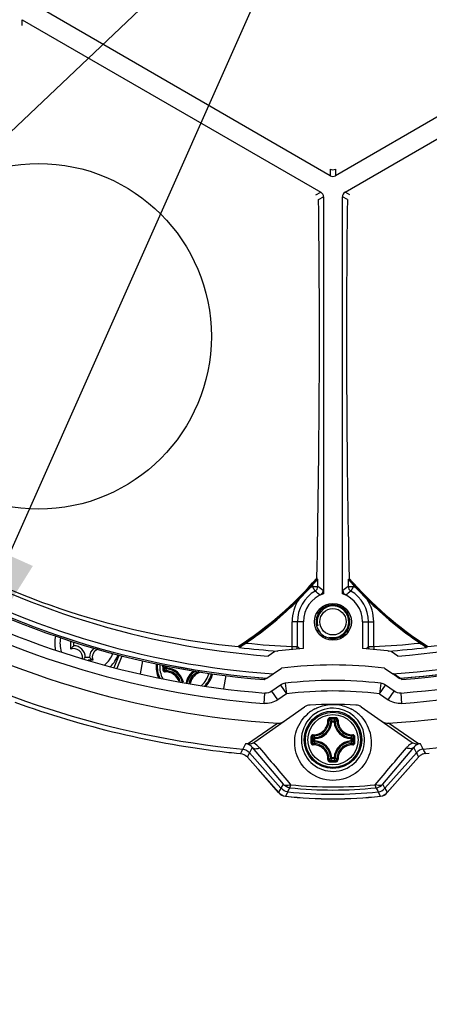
# Model space of a CAD drawing. Header units: millimetres. Extents: x 0 to 420, y 0 to 297.
# Tile 37 of 100: x 90.8 to 98.58, y 178.35 to 197.04. Entities that reach past the tile are written whole.
import ezdxf

# ---------------------------------------------------------------- set-up
doc = ezdxf.new("R2010")
doc.units = ezdxf.units.MM
doc.header["$LTSCALE"] = 23.1
doc.layers.get('0').update_dxf_attribs({"linetype": 'CONTINUOUS'})
doc.layers.add('02___PRT_ALL_AXES', color=7, linetype='CONTINUOUS')
doc.layers.add('DIM_PILOTEES', color=7, linetype='CONTINUOUS')
doc.styles.get("Standard").update_dxf_attribs({"font": 'txt', "width": 0.7})
doc.styles.add('TEXTSTYLE_4', font='txt')
doc.dimstyles.new('DIMSTYLE_3', dxfattribs={"dimtxt": 2.5, "dimasz": 3.5, "dimexe": 2, "dimexo": 0, "dimtad": 1, "dimdec": 0, "dimlfac": 5, "dimdsep": 46, "dimtxsty": 'Standard', "dimblk": '_FILLED', "dimblk1": '_FILLED', "dimblk2": '_FILLED', "dimcen": 0, "dimazin": 2, "dimtp": 0.5, "dimtm": 0.5, "dimtfac": 1, "dimtdec": 0, "dimtofl": 0, "dimtmove": 0, "dimatfit": 3, "dimldrblk": '_FILLED', "dimfxl": 0, "dimtolj": 1, "dimarcsym": 0})
doc.dimstyles.new('DIMSTYLE_4', dxfattribs={"dimtxt": 2.5, "dimasz": 3.5, "dimexe": 2, "dimexo": 0, "dimtad": 1, "dimdec": 0, "dimlfac": 5, "dimdsep": 46, "dimtxsty": 'Standard', "dimblk": '_FILLED', "dimblk1": '_FILLED', "dimblk2": '_FILLED', "dimcen": 0, "dimazin": 2, "dimtp": 0.5, "dimtm": 0.5, "dimtfac": 1, "dimtdec": 0, "dimtmove": 0, "dimatfit": 2, "dimldrblk": '_FILLED', "dimfxl": 0, "dimtolj": 1, "dimarcsym": 0})
doc.dimstyles.new('DIMSTYLE_9', dxfattribs={"dimtxt": 2.5, "dimasz": 3.5, "dimexe": 2, "dimexo": 0, "dimtad": 1, "dimdec": 1, "dimlfac": 5, "dimdsep": 46, "dimtxsty": 'Standard', "dimblk": '_FILLED', "dimblk1": '_FILLED', "dimblk2": '_FILLED', "dimcen": 0, "dimazin": 2, "dimtp": 0.5, "dimtm": 0.5, "dimtfac": 1, "dimtdec": 1, "dimtmove": 0, "dimatfit": 2, "dimldrblk": '_FILLED', "dimfxl": 0, "dimtolj": 1, "dimarcsym": 0})

# ---------------------------------------------------------------- blocks, each defined once
blk = doc.blocks.new('_FILLED')
at = {"color": 0, "linetype": 'ByBlock'}
blk.add_solid([(0, 0), (-1, 0.1429), (-1, -0.1429)], dxfattribs=at)
blk = doc.blocks.new('*D4')
at = {"layer": 'DIM_PILOTEES', "color": 2, "linetype": 'Continuous'}
for p, q in [((96.75, 219.172), (36.484, 219.172)), ((38.484, 219.172), (38.484, 185.642)), ((38.484, 152.111), (38.484, 185.642)), ((79.922, 152.111), (36.484, 152.111))]:
    blk.add_line(p, q, dxfattribs=at)
at = {"layer": 'DIM_PILOTEES', "color": 2, "linetype": 'Continuous', "xscale": 3.5, "yscale": 3.5, "zscale": 3.5}
for p, rotation in [((38.484, 219.172), 90), ((38.484, 152.111), 270)]:
    blk.add_blockref('_FILLED', p, dxfattribs=dict(at, rotation=rotation))
at = {"layer": 'DIM_PILOTEES', "color": 2, "linetype": 'Continuous', "insert": (35.359, 185.642), "char_height": 2.5, "width": 8.03571, "attachment_point": 2, "rotation": 90, "line_spacing_factor": 0.9}
blk.add_mtext('{\\ftxt;\\W0.0001;\\H0.0001;\\~}{\\ftxt;\\W2.1428571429;\\H2.5; }{\\ftxt;\\W0.0001;\\H0.0001;\\~}', dxfattribs=at)
blk = doc.blocks.new('*D5')
at = {"layer": 'DIM_PILOTEES', "color": 2, "linetype": 'Continuous'}
for p, q in [((96.75, 200.711), (126.261, 228.676)), ((108.248, 211.607), (96.75, 200.711)), ((85.253, 189.816), (96.75, 200.711))]:
    blk.add_line(p, q, dxfattribs=at)
at = {"layer": 'DIM_PILOTEES', "color": 2, "linetype": 'Continuous', "xscale": 3.5, "yscale": 3.5, "zscale": 3.5}
for p, rotation in [((108.248, 211.607), 43.4593738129), ((85.253, 189.816), 223.4593738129)]:
    blk.add_blockref('_FILLED', p, dxfattribs=dict(at, rotation=rotation))
at = {"layer": 'DIM_PILOTEES', "color": 2, "linetype": 'Continuous', "insert": (117.933, 225.09), "char_height": 2.5, "width": 12.76786, "attachment_point": 1, "rotation": 43.4594, "line_spacing_factor": 0.9, "style": 'TEXTSTYLE_4'}
blk.add_mtext('{\\ftxt;\\W0.0001;\\H0.0001;\\~}{\\ftxt;\\W1.3333333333;\\H2.5; }{\\ftxt;\\W0.0001;\\H0.0001;\\~}{\\ftxt;\\W0.0001;\\H0.0001;\\~}{\\ftxt;\\W2.0714285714;\\H2.5; }{\\ftxt;\\W0.0001;\\H0.0001;\\~}', dxfattribs=at)
blk = doc.blocks.new('*D19')
at = {"layer": 'DIM_PILOTEES', "color": 2, "linetype": 'Continuous'}
for p, q in [((96.75, 200.711), (112.905, 237.02)), ((104.33, 217.747), (96.75, 200.711)), ((89.171, 183.676), (96.75, 200.711))]:
    blk.add_line(p, q, dxfattribs=at)
at = {"layer": 'DIM_PILOTEES', "color": 2, "linetype": 'Continuous', "xscale": 3.5, "yscale": 3.5, "zscale": 3.5}
for p, rotation in [((104.33, 217.747), 66.0142293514), ((89.171, 183.676), 246.0142293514)]:
    blk.add_blockref('_FILLED', p, dxfattribs=dict(at, rotation=rotation))
at = {"layer": 'DIM_PILOTEES', "color": 2, "linetype": 'Continuous', "insert": (105.211, 227.413), "char_height": 2.5, "width": 17.85714, "attachment_point": 1, "rotation": 66.0142, "line_spacing_factor": 0.9, "style": 'TEXTSTYLE_4'}
blk.add_mtext('{\\ftxt;\\W0.0001;\\H0.0001;\\~}{\\ftxt;\\W1.3333333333;\\H2.5; }{\\ftxt;\\W0.0001;\\H0.0001;\\~}{\\ftxt;\\W0.0001;\\H0.0001;\\~}{\\ftxt;\\W3.4285714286;\\H2.5; }{\\ftxt;\\W0.0001;\\H0.0001;\\~}', dxfattribs=at)

msp = doc.modelspace()

# ---------------------------------------------------------------- linework, layer by layer
at = {"color": 7, "linetype": 'Continuous'}
for p, q in [((96.7004, 194.0785), (91.0298, 197.3524)), ((102.4709, 197.3524), (96.8004, 194.0785)), ((90.8498, 197.0396), (96.521, 193.7654)), ((90.8504, 196.9321), (90.8504, 197.0389)), ((96.9798, 193.7654), (102.651, 197.0396)), ((96.7004, 194.2043), (96.7004, 194.0785)), ((96.8004, 194.2043), (96.8004, 194.0785)), ((96.4275, 193.7121), (96.52, 193.7655)), ((96.4774, 193.6254), (96.57, 193.6789)), ((97.0234, 193.6254), (96.9308, 193.6789)), ((97.0732, 193.7121), (96.9807, 193.7655)), ((96.4449, 186.4428), (96.4449, 186.4223)), ((96.4449, 186.4223), (96.4611, 186.4162)), ((96.4611, 186.2811), (96.4611, 186.4162)), ((97.0396, 186.4162), (97.0559, 186.4223)), ((97.0396, 186.4162), (97.0396, 186.2811)), ((97.0559, 186.4428), (97.0559, 186.4223)), ((96.3612, 186.3077), (96.3612, 186.2811)), ((96.3612, 186.2811), (96.4611, 186.2811)), ((96.4114, 186.1947), (96.3612, 186.2811)), ((96.9383, 186.2066), (96.9388, 186.2079)), ((97.0396, 186.2811), (97.1396, 186.2811)), ((97.1396, 186.2811), (97.0894, 186.1947)), ((97.1396, 186.3077), (97.1396, 186.2811)), ((96.1876, 185.6112), (95.9756, 185.6112)), ((95.9756, 185.1397), (95.9756, 185.6112)), ((96.0756, 185.1397), (96.0756, 185.6112)), ((96.1884, 185.1024), (96.1884, 185.6112)), ((97.3124, 185.6112), (97.3124, 185.1024)), ((97.3132, 185.6112), (97.5251, 185.6112)), ((97.4252, 185.1397), (97.4252, 185.6112)), ((97.5251, 185.1397), (97.5251, 185.6112)), ((91.7721, 185.0939), (91.7721, 185.246)), ((91.8255, 185.1561), (91.8255, 185.2291)), ((94.9747, 185.1213), (94.9707, 185.1381)), ((95.6478, 185.0485), (95.5203, 184.9592)), ((95.9729, 185.0849), (95.9756, 185.1397)), ((95.9756, 185.1397), (96.0756, 185.1397)), ((96.1157, 185.1016), (96.0756, 185.1397)), ((97.3851, 185.1016), (97.4252, 185.1397)), ((97.4252, 185.1397), (97.5251, 185.1397)), ((97.5251, 185.1397), (97.5279, 185.0849)), ((97.9804, 184.9592), (97.8529, 185.0485)), ((98.53, 185.1381), (98.5261, 185.1213)), ((92.1255, 184.9361), (92.0455, 184.9361)), ((92.1877, 184.8827), (92.102, 184.8827)), ((92.5922, 184.7463), (92.6884, 184.9793)), ((92.6513, 184.732), (92.7467, 184.9634)), ((93.5197, 184.7573), (93.5197, 184.7868)), ((93.5432, 184.7573), (93.5432, 184.7824)), ((93.5754, 184.7349), (93.5754, 184.7764)), ((93.5953, 184.7349), (93.5754, 184.7349)), ((93.5953, 184.7349), (93.5942, 184.715)), ((93.5953, 184.7349), (93.5953, 184.7728)), ((95.4938, 184.5378), (95.6132, 184.6214)), ((98.0074, 184.5375), (97.8876, 184.6214)), ((97.9593, 184.5822), (97.9012, 184.6228)), ((98.0213, 184.5389), (97.9012, 184.6228)), ((97.9806, 184.5673), (97.9593, 184.5822)), ((95.7518, 184.4094), (95.5877, 184.2945)), ((95.7025, 184.1307), (95.5877, 184.2945)), ((95.7518, 184.4094), (95.8665, 184.2455)), ((95.8432, 184.4442), (95.8665, 184.2455)), ((97.6576, 184.4442), (97.6343, 184.2455)), ((97.6343, 184.2455), (97.749, 184.4094)), ((97.913, 184.2945), (97.749, 184.4094)), ((97.7983, 184.1307), (97.913, 184.2945)), ((95.4411, 184.0594), (95.4567, 184.2586)), ((95.8665, 184.2455), (95.7025, 184.1307)), ((97.6343, 184.2455), (97.7983, 184.1307)), ((98.0597, 184.0594), (98.044, 184.2586)), ((95.2657, 183.3326), (96.212, 183.9953)), ((96.7616, 183.9711), (96.7501, 183.9712)), ((97.2887, 183.9953), (98.2351, 183.3326)), ((96.7279, 183.7331), (96.7729, 183.7331)), ((96.7279, 183.7132), (96.7279, 183.7331)), ((96.7729, 183.7132), (96.7729, 183.7331)), ((96.7927, 183.7143), (96.7966, 183.7181)), ((95.4124, 183.4911), (95.6954, 183.6868)), ((96.708, 183.7143), (96.7056, 183.7167)), ((96.7279, 183.7132), (96.708, 183.7143)), ((96.7279, 183.7132), (96.7728, 183.7132)), ((96.7729, 183.7132), (96.7927, 183.7143)), ((98.3728, 183.2943), (97.8054, 183.6868)), ((95.1279, 183.2943), (95.4124, 183.4911)), ((96.4084, 183.3937), (96.3885, 183.3937)), ((96.3885, 183.3488), (96.3885, 183.3937)), ((96.4084, 183.3488), (96.3885, 183.3488)), ((96.4073, 183.4136), (96.4035, 183.4174)), ((96.4084, 183.3937), (96.4073, 183.4136)), ((96.4084, 183.3488), (96.4073, 183.3289)), ((96.4084, 183.3488), (96.4084, 183.3937)), ((97.0924, 183.3937), (97.0934, 183.4136)), ((97.0924, 183.3937), (97.1123, 183.3937)), ((97.0924, 183.3937), (97.0924, 183.3488)), ((97.0924, 183.3488), (97.1123, 183.3488)), ((97.0924, 183.3488), (97.0934, 183.3289)), ((97.0934, 183.4136), (97.0959, 183.4161)), ((97.1123, 183.3937), (97.1123, 183.3488)), ((95.0884, 183.2969), (95.0359, 183.1931)), ((95.2175, 183.2262), (95.1664, 183.1263)), ((95.2175, 183.2262), (95.8022, 182.5275)), ((96.4073, 183.3289), (96.4049, 183.3264)), ((97.0934, 183.3289), (97.0973, 183.325)), ((97.6985, 182.5275), (98.2833, 183.2262)), ((98.3344, 183.1263), (98.2833, 183.2262)), ((98.4649, 183.1931), (98.4123, 183.2969)), ((98.4689, 183.1852), (98.4649, 183.1931)), ((94.9203, 183.1179), (94.9942, 183.1109)), ((95.1292, 183.0536), (95.1245, 183.0444)), ((95.1249, 183.0453), (95.1245, 183.0444)), ((95.1245, 183.0444), (95.7198, 182.3687)), ((95.1276, 183.0504), (95.1249, 183.0453)), ((95.1292, 183.0536), (95.1276, 183.0504)), ((95.1664, 183.1263), (95.1292, 183.0536)), ((95.7622, 182.45), (95.1664, 183.1263)), ((96.708, 183.0282), (96.7042, 183.0244)), ((96.7279, 183.0292), (96.708, 183.0282)), ((96.7728, 183.0292), (96.7279, 183.0292)), ((96.7279, 183.0292), (96.7279, 183.0094)), ((96.7729, 183.0094), (96.7279, 183.0094)), ((96.7729, 183.0292), (96.7927, 183.0282)), ((96.7729, 183.0292), (96.7729, 183.0094)), ((96.7927, 183.0282), (96.7952, 183.0257)), ((97.7387, 182.4501), (98.3343, 183.1263)), ((97.7809, 182.3687), (98.3763, 183.0444)), ((98.3384, 183.1184), (98.3343, 183.1263)), ((98.3763, 183.0444), (98.3758, 183.0453)), ((98.5066, 183.1109), (98.5805, 183.1179)), ((95.7188, 182.3674), (95.3336, 182.8071)), ((98.1671, 182.8071), (97.7819, 182.3674)), ((95.8022, 182.5275), (95.7622, 182.45)), ((97.7385, 182.45), (97.6985, 182.5275)), ((95.8908, 182.3836), (95.8476, 182.3022)), ((97.6531, 182.3022), (97.61, 182.3836))]:
    msp.add_line(p, q, dxfattribs=at)
at = {"color": 4, "linetype": 'Continuous'}
for p, q in [((93.0974, 184.6241), (93.1398, 184.871)), ((94.715, 184.5904), (94.673, 184.3454))]:
    msp.add_line(p, q, dxfattribs=at)
at = {"color": 7, "linetype": 'Continuous'}
for centre, radius in [((91.1604, 191.0291), 3.28), ((96.7504, 185.6112), 0.35), ((96.7504, 185.6112), 0.25), ((96.7504, 183.3712), 0.5463), ((96.7504, 183.3712), 0.5462), ((96.7504, 183.3712), 0.5241), ((96.7504, 183.3712), 0.4768)]:
    msp.add_circle(centre, radius, dxfattribs=at)
for centre, radius, start, end in [((96.7504, 194.1651), 0.1, 240, 300), ((-119.2797, 191.0095), 215.7729, 358.787268, 0.694634), ((96.471, 193.6788), 0.1, 0, 60), ((97.0298, 193.6788), 0.1, 120, 180), ((316.2222, 191.0251), 219.2142, 179.320338, 181.197759), ((96.7504, 200.7112), 15.8, 214.46514, 265.53486), ((96.7504, 200.7112), 15.8, 274.46514, 325.53486), ((96.7504, 200.7112), 16.2222, 214.44264, 265.55736), ((96.7504, 200.7112), 16.2222, 274.49343, 325.50657), ((96.7504, 200.7112), 17.0571, 213.54617, 266.45383), ((96.7504, 200.7112), 16.7033, 214.49586, 265.50414), ((96.7504, 200.7112), 16.5034, 214.49586, 265.50414), ((96.7504, 200.7112), 17.0571, 273.54617, 326.45383), ((96.7504, 200.7112), 16.5034, 274.49586, 325.50414), ((96.7504, 200.7112), 16.7033, 274.49586, 325.50414), ((96.7504, 200.7112), 17.6019, 215.58979, 264.41021), ((96.7504, 200.7112), 17.6019, 275.58979, 324.41021), ((96.7504, 200.7112), 16.25, 237.1401, 265.38616), ((96.7504, 200.7112), 16.25, 274.61384, 302.8599), ((96.3616, 200.0273), 14.9536, 242.1693, 264.58234), ((97.1391, 200.0273), 14.9537, 275.41771, 297.86891), ((91.1604, 191.0291), 7, 302.71364, 319.04446), ((91.1504, 191.0117), 7.0068, 303.04088, 319.07999), ((102.3404, 191.0291), 7, 220.95554, 237.23653), ((102.3504, 191.0117), 7.0068, 220.92001, 236.95912), ((96.7504, 185.6112), 0.6748, 120.15584, 180), ((91.1498, 191.0123), 7.0207, 314.86565, 317.21213), ((91.1504, 191.0117), 7.02, 317.21226, 317.92599), ((96.7504, 185.6112), 0.7747, 120.15584, 125.34575), ((96.3611, 186.2812), 0.1, 300.1814, 359.96291), ((94.7099, 184.0132), 2.7666, 49.53229, 52.04678), ((94.1161, 182.9457), 4.0773, 53.13973, 54.89007), ((99.3846, 182.9458), 4.0772, 125.1099, 126.86027), ((97.0389, 186.208), 0.1001, 180.06033, 188.07129), ((97.0392, 186.2081), 0.1003, 188.05836, 196.05125), ((98.7909, 184.0132), 2.7666, 127.9532, 130.46771), ((97.1397, 186.2812), 0.1, 180.03714, 239.81854), ((96.7504, 185.6112), 0.6748, 0, 59.84416), ((102.3504, 191.0117), 7.02, 222.07401, 222.78774), ((96.7504, 185.6112), 0.7747, 54.65425, 59.84416), ((102.3509, 191.0123), 7.0207, 222.78787, 225.13435), ((91.1504, 191.0117), 7.02, 304.23497, 314.86553), ((96.7504, 185.6112), 0.7747, 146.73204, 180), ((96.7504, 185.6112), 0.7747, 0, 33.26796), ((102.3504, 191.0117), 7.02, 225.13447, 235.76503), ((92.0855, 185.1961), 0.62, 166.59783, 191.12712), ((92.0855, 185.1961), 0.52, 167.62181, 197.25165), ((92.1176, 184.846), 0.4252, 142.65827, 144.34136), ((91.8255, 184.9361), 0.1666, 353.47529, 108.69752), ((91.8255, 184.9361), 0.22, 0, 90), ((92.3455, 184.9361), 0.22, 127.9973, 180), ((92.3455, 184.9361), 0.1666, 112.52305, 198.69752), ((96.7504, 200.7112), 15.6745, 263.40362, 263.48077), ((96.7504, 200.7112), 15.6908, 263.50209, 266.17934), ((96.7504, 200.7112), 15.5908, 263.92258, 267.15167), ((96.7504, 176.7312), 8.39, 93.84081, 97.55128), ((96.7504, 176.7312), 8.39, 82.44872, 86.15919), ((96.7504, 200.7112), 15.5908, 272.84833, 276.07742), ((96.7504, 200.7112), 15.6908, 273.82066, 276.49791), ((96.7504, 200.7112), 15.6745, 276.51923, 276.59638), ((92.4356, 185.2282), 0.4252, 232.6583, 234.34136), ((92.0855, 185.1961), 0.52, 308.67912, 339.15819), ((92.0855, 185.1961), 0.62, 315.52869, 340.07422), ((93.9373, 184.7573), 0.5463, 174.15697, 202.74744), ((93.9373, 184.7573), 0.5462, 174.16064, 202.74618), ((93.9373, 184.7573), 0.5241, 174.46377, 204.30075), ((93.9373, 184.7573), 0.4768, 175.20189, 208.26512), ((115.3144, 184.7572), 21.7948, 179.99958, 180.14389), ((115.1484, 184.7573), 21.6052, 179.99996, 180.14427), ((94.2105, 184.0646), 0.9234, 133.45668, 136.26676), ((93.5695, 184.3896), 0.2722, 18.75175, 91.75853), ((94.1879, 184.1251), 0.8369, 135.1818, 138.24789), ((93.5728, 184.3928), 0.2897, 16.0489, 91.82844), ((93.5773, 184.3973), 0.3181, 12.56127, 86.94581), ((93.5773, 184.3973), 0.338, 11.16231, 86.94611), ((94.2973, 184.3973), 0.338, 123.94252, 170.50632), ((94.2973, 184.3973), 0.3181, 119.91859, 170.53641), ((94.3018, 184.3929), 0.2897, 110.51541, 169.86096), ((94.305, 184.3896), 0.2722, 101.12401, 169.29826), ((93.9373, 184.7573), 0.4768, 311.79475, 345.23777), ((93.9373, 184.7573), 0.5241, 315.7623, 345.83728), ((93.9373, 184.7573), 0.5462, 317.33668, 346.06768), ((93.9373, 184.7573), 0.5463, 317.34821, 346.06788), ((96.7504, 176.7172), 7.78, 83.30352, 96.69648), ((98.0182, 184.5789), 0.0401, 235.02887, 245.03953), ((95.8665, 184.2455), 0.2, 96.69648, 125), ((96.7504, 176.7172), 7.58, 83.30352, 96.69648), ((97.6343, 184.2455), 0.2, 55, 83.30352), ((96.7504, 200.7112), 17.6891, 250.02779, 263.43393), ((96.7504, 183.3712), 0.6, 89.33146, 180.62723), ((96.7504, 183.3712), 0.6, 204.99231, 88.9453), ((96.3267, 183.8314), 0.2, 93.40783, 125), ((96.7361, 183.3263), 0.7118, 125.21356, 132.891), ((96.7504, 176.7172), 7.3268, 86.59217, 93.40783), ((96.7488, 183.3086), 0.7336, 120.93628, 125.22808), ((96.7557, 183.2972), 0.7469, 117.8759, 120.93887), ((96.745, 183.2971), 0.747, 59.04506, 62.26589), ((96.7518, 183.3085), 0.7338, 54.91548, 59.04675), ((96.7644, 183.326), 0.7122, 47.25189, 54.93096), ((97.174, 183.8314), 0.2, 55, 86.59217), ((96.3826, 183.739), 0.2722, 268.24159, 1.75757), ((96.3859, 183.7357), 0.2897, 268.17229, 1.8277), ((96.1227, 183.1255), 0.8303, 45.4079, 48.25802), ((96.7503, 161.9936), 21.7953, 89.85536, 90.14398), ((96.7504, 162.1605), 21.6048, 89.85569, 90.14431), ((96.0575, 183.0979), 0.9236, 43.45685, 46.26656), ((97.4432, 183.0979), 0.9235, 133.73339, 136.54315), ((96.7727, 183.713), 0.0201, 3.69071, 15.55721), ((97.376, 183.1277), 0.8272, 131.73765, 134.46206), ((97.1149, 183.7357), 0.2897, 178.17231, 271.82767), ((97.1181, 183.739), 0.2722, 178.24198, 271.75801), ((96.3904, 183.7312), 0.3181, 273.05419, 356.94578), ((96.3904, 183.7312), 0.338, 273.0539, 356.94611), ((96.728, 183.713), 0.02, 167.87245, 176.32739), ((97.1104, 183.7312), 0.338, 183.0539, 266.94611), ((97.1104, 183.7312), 0.3181, 183.05422, 266.94578), ((118.1274, 183.3714), 21.7946, 179.85618, 180.00048), ((118.1275, 183.3711), 21.7948, 179.99958, 180.14389), ((117.9615, 183.3712), 21.6052, 179.85573, 180.14427), ((97.0236, 184.064), 0.9234, 223.73318, 226.54333), ((97.0236, 182.6784), 0.9234, 133.45668, 136.26676), ((96.9943, 183.9972), 0.8278, 221.73864, 224.46124), ((96.4087, 183.349), 0.0202, 180.71868, 257.83342), ((96.4086, 183.3935), 0.0201, 93.69071, 105.55721), ((96.3904, 183.0112), 0.338, 3.0539, 86.94611), ((97.1104, 183.0112), 0.338, 93.05389, 176.94611), ((97.0922, 183.394), 0.0196, 77.84202, 86.45288), ((96.5046, 183.999), 0.8303, 315.40791, 318.25802), ((97.0921, 183.3935), 0.0202, 0.71868, 77.83342), ((97.0921, 183.349), 0.0202, 285.60014, 359.28392), ((96.477, 184.0641), 0.9236, 313.45685, 316.26656), ((96.477, 182.6784), 0.9235, 43.73339, 46.54315), ((75.5393, 183.3712), 21.6052, 359.85573, 0.14427), ((75.3732, 183.3714), 21.7948, 359.99958, 0.14389), ((75.3733, 183.371), 21.7946, 359.85618, 0.00048), ((94.8482, 179.3214), 3.9827, 85.97331, 86.54257), ((95.1434, 183.5071), 0.2131, 295.17875, 305.01219), ((95.0567, 182.9659), 0.391, 60.2521, 63.01534), ((95.0543, 182.9626), 0.395, 40.15958, 60.19211), ((96.3826, 183.0035), 0.2722, 358.24197, 91.75801), ((96.9965, 182.7432), 0.8308, 135.40872, 138.25718), ((96.3859, 183.0067), 0.2897, 358.17227, 91.82771), ((96.4085, 183.3485), 0.0196, 257.84202, 266.45288), ((96.3904, 183.0112), 0.3181, 3.05419, 86.94581), ((97.1104, 183.0112), 0.3181, 93.05422, 176.94578), ((97.1149, 183.0067), 0.2897, 88.17217, 181.82782), ((97.1181, 183.0035), 0.2722, 88.25985, 181.74187), ((97.0922, 183.3486), 0.0198, 273.57706, 285.62856), ((96.5069, 182.7456), 0.8272, 41.7376, 44.46215), ((98.4483, 182.9608), 0.3975, 130.8687, 139.81741), ((98.4456, 182.9636), 0.3937, 117.03089, 130.84093), ((98.3573, 183.5071), 0.2131, 234.98883, 244.82178), ((98.3584, 183.5098), 0.2159, 244.87892, 255.34421), ((98.6633, 179.1562), 4.1483, 93.46905, 94.01559), ((95.828, 192.6904), 9.6154, 263.42871, 264.58286), ((94.9743, 182.9122), 0.2001, 41.38185, 47.45645), ((96.1244, 183.6151), 0.8278, 311.73863, 314.46116), ((96.0576, 183.6445), 0.9234, 313.73318, 316.54333), ((96.7504, 204.582), 21.6048, 269.85569, 270.14431), ((96.7281, 183.0295), 0.0201, 183.69071, 195.55721), ((96.7726, 183.0295), 0.0202, 270.71868, 347.83342), ((97.4433, 183.6446), 0.9236, 223.45685, 226.26656), ((96.7731, 183.0294), 0.0196, 347.84202, 356.45288), ((97.3781, 183.617), 0.8303, 225.4079, 228.25806), ((134.4665, 201.5832), 40.5733, 207.07119, 207.18723), ((98.5264, 182.9122), 0.2001, 132.54353, 138.61813), ((98.526, 182.9123), 0.1998, 113.69281, 132.48123), ((98.5255, 182.9123), 0.1996, 95.43556, 113.56031), ((96.7503, 204.7489), 21.7953, 269.85603, 270.14465), ((57.0553, 202.506), 43.5943, 332.48859, 332.60914), ((58.2818, 202.2761), 42.5459, 332.12426, 332.24187), ((96.7504, 190.2339), 7.8161, 263.98722, 276.01278), ((96.7504, 190.186), 7.7097, 264.01108, 275.98893), ((134.2476, 201.7637), 41.4477, 207.75657, 207.87729), ((136.4455, 202.506), 43.5942, 207.3909, 207.51145), ((95.8693, 182.4992), 0.2, 221.22503, 263.61214), ((96.7504, 190.3696), 8.1196, 263.61214, 276.38786), ((96.7504, 190.3696), 8.1178, 263.61514, 276.38486), ((96.7504, 190.3696), 8.0322, 263.85725, 276.14275), ((97.6315, 182.4992), 0.2, 276.38786, 318.77497)]:
    msp.add_arc(centre, radius, start, end, dxfattribs=at)
at = {"color": 2, "linetype": 'Continuous'}
msp.add_arc((96.7504, 185.6112), 0.3, 255, 195, dxfattribs=at)
at = {"color": 7, "linetype": 'Continuous'}
for points, knots in [([(96.7004, 194.2043), (96.7154, 194.1959), (96.7504, 194.1868), (96.7853, 194.1959), (96.8004, 194.2043)], [0, 0, 0, 0, 0.5000308, 1, 1, 1, 1]), ([(96.3612, 186.3077), (96.3719, 186.3196), (96.3878, 186.3372), (96.4087, 186.3603), (96.4233, 186.3765), (96.4367, 186.3911), (96.4467, 186.402), (96.4534, 186.409), (96.4571, 186.413), (96.4594, 186.4147), (96.4607, 186.4164), (96.4611, 186.4162)], [0, 0, 0, 0, 0.3253893, 0.4826451, 0.6322955, 0.7693528, 0.8856125, 0.9320288, 0.9679248, 0.9910572, 1, 1, 1, 1]), ([(97.0396, 186.4162), (97.04, 186.4164), (97.0413, 186.4147), (97.0437, 186.413), (97.0473, 186.409), (97.054, 186.402), (97.0641, 186.3911), (97.0774, 186.3765), (97.0921, 186.3603), (97.1129, 186.3372), (97.1288, 186.3196), (97.1396, 186.3077)], [0, 0, 0, 0, 0.0089425, 0.0320747, 0.06797, 0.1143856, 0.2306451, 0.3677028, 0.5173538, 0.6746099, 1, 1, 1, 1]), ([(96.5619, 186.2079), (96.5633, 186.2069), (96.5628, 186.1994), (96.565, 186.1875), (96.5653, 186.1666), (96.566, 186.1509), (96.5662, 186.1419)], [0, 0, 0, 0, 0.0797927, 0.2813398, 0.5938511, 1, 1, 1, 1]), ([(96.9345, 186.1419), (96.9349, 186.1564), (96.9362, 186.1779), (96.9365, 186.1997), (96.9383, 186.2066)], [0, 0, 0, 0, 0.6708925, 1, 1, 1, 1]), ([(91.8255, 185.1561), (91.8216, 185.1522), (91.8054, 185.1356), (91.7902, 185.118), (91.7795, 185.1039)], [0, 0, 0, 0, 0.2374824, 1, 1, 1, 1]), ([(94.9747, 185.1213), (94.9746, 185.1217), (94.9766, 185.1228), (94.9787, 185.125), (94.9835, 185.1283), (94.9916, 185.1342), (95.0044, 185.143), (95.0212, 185.1546), (95.0398, 185.1673), (95.0661, 185.1852), (95.0862, 185.1989), (95.0997, 185.2081)], [0, 0, 0, 0, 0.0091838, 0.0330455, 0.0699187, 0.1173046, 0.2349424, 0.3723929, 0.521582, 0.67776, 1, 1, 1, 1]), ([(98.401, 185.2081), (98.4145, 185.1989), (98.4346, 185.1852), (98.4609, 185.1673), (98.4795, 185.1546), (98.4964, 185.143), (98.5091, 185.1342), (98.5173, 185.1283), (98.522, 185.125), (98.5242, 185.1228), (98.5262, 185.1217), (98.5261, 185.1213)], [0, 0, 0, 0, 0.32224, 0.478418, 0.6276072, 0.7650576, 0.8826955, 0.9300814, 0.9669545, 0.9908162, 1, 1, 1, 1]), ([(92.0455, 184.9361), (92.0432, 184.9338), (92.0339, 184.9246), (92.0242, 184.9157), (92.0167, 184.9092)], [0, 0, 0, 0, 0.2435521, 1, 1, 1, 1]), ([(92.1255, 184.9361), (92.1294, 184.9322), (92.146, 184.916), (92.1636, 184.9008), (92.1776, 184.8901)], [0, 0, 0, 0, 0.2374824, 1, 1, 1, 1]), ([(93.5198, 184.7025), (93.5225, 184.7024), (93.5277, 184.7025), (93.5347, 184.7025), (93.5398, 184.7028), (93.5425, 184.7027), (93.5433, 184.7029)], [0, 0, 0, 0, 0.3476943, 0.6630035, 0.8932871, 1, 1, 1, 1]), ([(93.5198, 184.7025), (93.5198, 184.6971), (93.522, 184.6862), (93.5312, 184.6725), (93.545, 184.6635), (93.5559, 184.6615), (93.5612, 184.6617)], [0, 0, 0, 0, 0.2515394, 0.5024399, 0.7518854, 1, 1, 1, 1]), ([(93.5433, 184.7029), (93.5433, 184.7002), (93.5443, 184.6948), (93.5488, 184.6879), (93.5555, 184.6834), (93.5609, 184.6824), (93.5635, 184.6824)], [0, 0, 0, 0, 0.253266, 0.5039417, 0.7523043, 1, 1, 1, 1]), ([(93.5612, 184.6617), (93.5611, 184.6642), (93.5611, 184.6688), (93.5614, 184.675), (93.5621, 184.6792), (93.5628, 184.6815), (93.5633, 184.6822), (93.5635, 184.6824)], [0, 0, 0, 0, 0.3500581, 0.6574638, 0.8818227, 0.9543758, 1, 1, 1, 1]), ([(93.5754, 184.7349), (93.5755, 184.73), (93.5794, 184.7199), (93.5893, 184.7153), (93.5942, 184.715)], [0, 0, 0, 0, 0.4999874, 1, 1, 1, 1]), ([(96.4065, 183.9575), (96.4316, 183.9708), (96.5397, 184.0204), (96.66, 184.044), (96.7504, 184.044)], [0, 0, 0, 0, 0.239374, 1, 1, 1, 1]), ([(96.7504, 184.044), (96.7811, 184.044), (96.8993, 184.0361), (97.0151, 183.9991), (97.0926, 183.9583)], [0, 0, 0, 0, 0.2596928, 1, 1, 1, 1]), ([(96.7504, 182.6003), (96.5836, 182.6003), (96.2673, 182.7139), (96.0195, 183.0975), (96.0108, 183.5161), (96.153, 183.7561), (96.2517, 183.8478)], [0, 0, 0, 0, 0.2941616, 0.5384183, 0.7624995, 1, 1, 1, 1]), ([(96.6955, 183.7888), (96.6901, 183.7887), (96.6792, 183.7865), (96.6655, 183.7773), (96.6565, 183.7635), (96.6546, 183.7526), (96.6547, 183.7473)], [0, 0, 0, 0, 0.2515425, 0.502444, 0.7518903, 1, 1, 1, 1]), ([(96.6547, 183.7473), (96.6572, 183.7474), (96.6618, 183.7474), (96.668, 183.7471), (96.6723, 183.7465), (96.6745, 183.7457), (96.6753, 183.7453), (96.6754, 183.745)], [0, 0, 0, 0, 0.3500575, 0.657463, 0.881822, 0.9543754, 1, 1, 1, 1]), ([(96.696, 183.7652), (96.6933, 183.7652), (96.6878, 183.7642), (96.681, 183.7597), (96.6764, 183.753), (96.6754, 183.7476), (96.6754, 183.745)], [0, 0, 0, 0, 0.253266, 0.5039417, 0.7523043, 1, 1, 1, 1]), ([(96.6955, 183.7888), (96.6955, 183.786), (96.6955, 183.7808), (96.6955, 183.7738), (96.6958, 183.7687), (96.6958, 183.766), (96.696, 183.7652)], [0, 0, 0, 0, 0.3476942, 0.6630037, 0.8932873, 1, 1, 1, 1]), ([(96.7279, 183.7331), (96.7235, 183.7331), (96.7144, 183.7298), (96.7094, 183.7215), (96.7084, 183.7172)], [0, 0, 0, 0, 0.4996996, 1, 1, 1, 1]), ([(97.2478, 183.849), (97.3468, 183.7574), (97.4897, 183.5174), (97.4816, 183.0983), (97.2338, 182.7142), (96.9173, 182.6003), (96.7504, 182.6003)], [0, 0, 0, 0, 0.2376033, 0.4616714, 0.7058708, 1, 1, 1, 1]), ([(96.792, 183.7184), (96.7909, 183.7225), (96.7858, 183.7301), (96.7771, 183.7331), (96.7729, 183.7331)], [0, 0, 0, 0, 0.5003642, 1, 1, 1, 1]), ([(96.8053, 183.7888), (96.8053, 183.786), (96.8052, 183.7808), (96.8052, 183.7738), (96.805, 183.7687), (96.805, 183.766), (96.8048, 183.7652)], [0, 0, 0, 0, 0.3476957, 0.6630064, 0.8932895, 1, 1, 1, 1]), ([(96.8253, 183.745), (96.8254, 183.7476), (96.8244, 183.753), (96.8198, 183.7597), (96.8129, 183.7642), (96.8075, 183.7652), (96.8048, 183.7652)], [0, 0, 0, 0, 0.2476944, 0.4960565, 0.7467338, 1, 1, 1, 1]), ([(96.846, 183.7473), (96.8462, 183.7526), (96.8443, 183.7635), (96.8352, 183.7773), (96.8216, 183.7865), (96.8107, 183.7887), (96.8053, 183.7888)], [0, 0, 0, 0, 0.2481183, 0.4975671, 0.7484673, 1, 1, 1, 1]), ([(96.846, 183.7473), (96.8436, 183.7474), (96.8389, 183.7474), (96.8328, 183.7471), (96.8285, 183.7465), (96.8262, 183.7457), (96.8255, 183.7453), (96.8253, 183.745)], [0, 0, 0, 0, 0.3500652, 0.657475, 0.8818311, 0.9543804, 1, 1, 1, 1]), ([(96.3743, 183.4669), (96.369, 183.467), (96.3581, 183.4651), (96.3443, 183.4561), (96.3351, 183.4424), (96.3329, 183.4315), (96.3329, 183.4261)], [0, 0, 0, 0, 0.248123, 0.4975707, 0.7484694, 1, 1, 1, 1]), ([(96.3329, 183.4261), (96.3356, 183.4261), (96.3408, 183.4261), (96.3478, 183.4261), (96.3529, 183.4258), (96.3556, 183.4258), (96.3564, 183.4256)], [0, 0, 0, 0, 0.3476995, 0.6630127, 0.8932955, 1, 1, 1, 1]), ([(96.3766, 183.4462), (96.374, 183.4462), (96.3686, 183.4452), (96.3619, 183.4406), (96.3574, 183.4338), (96.3564, 183.4283), (96.3564, 183.4256)], [0, 0, 0, 0, 0.2476944, 0.4960565, 0.7467338, 1, 1, 1, 1]), ([(96.3743, 183.4669), (96.3742, 183.4644), (96.3742, 183.4598), (96.3745, 183.4536), (96.3752, 183.4494), (96.3759, 183.4471), (96.3764, 183.4463), (96.3766, 183.4462)], [0, 0, 0, 0, 0.3500648, 0.6574745, 0.8818307, 0.9543803, 1, 1, 1, 1]), ([(96.4032, 183.4129), (96.3991, 183.4117), (96.3915, 183.4066), (96.3885, 183.398), (96.3885, 183.3937)], [0, 0, 0, 0, 0.5003642, 1, 1, 1, 1]), ([(97.1265, 183.4669), (97.1266, 183.4644), (97.1266, 183.4598), (97.1262, 183.4536), (97.1256, 183.4494), (97.1248, 183.4471), (97.1244, 183.4463), (97.1241, 183.4462)], [0, 0, 0, 0, 0.3500581, 0.6574638, 0.8818227, 0.9543758, 1, 1, 1, 1]), ([(97.1444, 183.4256), (97.1444, 183.4283), (97.1434, 183.4338), (97.1389, 183.4406), (97.1321, 183.4452), (97.1268, 183.4462), (97.1241, 183.4462)], [0, 0, 0, 0, 0.253266, 0.5039417, 0.7523043, 1, 1, 1, 1]), ([(97.1679, 183.4261), (97.1679, 183.4315), (97.1657, 183.4424), (97.1564, 183.4561), (97.1426, 183.4651), (97.1318, 183.467), (97.1265, 183.4669)], [0, 0, 0, 0, 0.2515394, 0.5024399, 0.7518854, 1, 1, 1, 1]), ([(97.1679, 183.4261), (97.1652, 183.4261), (97.16, 183.4261), (97.1529, 183.4261), (97.1479, 183.4258), (97.1452, 183.4258), (97.1444, 183.4256)], [0, 0, 0, 0, 0.3476943, 0.6630035, 0.8932871, 1, 1, 1, 1]), ([(95.0358, 183.1931), (95.0255, 183.1726), (95.015, 183.143), (94.9952, 183.1187), (94.9916, 183.1115)], [0, 0, 0, 0, 0.7400977, 1, 1, 1, 1]), ([(95.2175, 183.2262), (95.2113, 183.2339), (95.1777, 183.2705), (95.128, 183.2931), (95.0884, 183.2969)], [0, 0, 0, 0, 0.1989969, 1, 1, 1, 1]), ([(95.1279, 183.2943), (95.1545, 183.2924), (95.1916, 183.297), (95.2254, 183.3102), (95.2341, 183.3143)], [0, 0, 0, 0, 0.734537, 1, 1, 1, 1]), ([(95.2175, 183.2262), (95.2244, 183.219), (95.2663, 183.1924), (95.3209, 183.2033), (95.3562, 183.2173)], [0, 0, 0, 0, 0.2083654, 1, 1, 1, 1]), ([(96.3329, 183.3163), (96.3356, 183.3163), (96.3408, 183.3164), (96.3478, 183.3164), (96.3529, 183.3166), (96.3556, 183.3166), (96.3564, 183.3168)], [0, 0, 0, 0, 0.3476943, 0.6630035, 0.8932871, 1, 1, 1, 1]), ([(96.3329, 183.3163), (96.3329, 183.3109), (96.3351, 183.3001), (96.3443, 183.2864), (96.3581, 183.2773), (96.369, 183.2754), (96.3743, 183.2756)], [0, 0, 0, 0, 0.2515394, 0.5024399, 0.7518854, 1, 1, 1, 1]), ([(96.3564, 183.3168), (96.3564, 183.3141), (96.3574, 183.3087), (96.3619, 183.3018), (96.3686, 183.2972), (96.374, 183.2962), (96.3766, 183.2963)], [0, 0, 0, 0, 0.253266, 0.5039417, 0.7523043, 1, 1, 1, 1]), ([(96.3743, 183.2756), (96.3742, 183.2781), (96.3742, 183.2827), (96.3745, 183.2889), (96.3752, 183.2931), (96.3759, 183.2954), (96.3764, 183.2961), (96.3766, 183.2963)], [0, 0, 0, 0, 0.3500581, 0.6574638, 0.8818227, 0.9543758, 1, 1, 1, 1]), ([(97.1241, 183.2963), (97.1268, 183.2962), (97.1321, 183.2972), (97.1389, 183.3018), (97.1434, 183.3087), (97.1444, 183.3141), (97.1444, 183.3168)], [0, 0, 0, 0, 0.2476942, 0.4960562, 0.7467336, 1, 1, 1, 1]), ([(97.1265, 183.2756), (97.1266, 183.2781), (97.1266, 183.2827), (97.1262, 183.2889), (97.1256, 183.2931), (97.1248, 183.2954), (97.1244, 183.2961), (97.1241, 183.2963)], [0, 0, 0, 0, 0.3500698, 0.6574754, 0.881839, 0.954389, 1, 1, 1, 1]), ([(97.1264, 183.2756), (97.1317, 183.2754), (97.1426, 183.2773), (97.1564, 183.2863), (97.1657, 183.3), (97.1679, 183.3109), (97.1679, 183.3163)], [0, 0, 0, 0, 0.2481252, 0.497569, 0.7484675, 1, 1, 1, 1]), ([(97.1679, 183.3163), (97.1652, 183.3163), (97.16, 183.3164), (97.1529, 183.3164), (97.1479, 183.3167), (97.1452, 183.3166), (97.1444, 183.3168)], [0, 0, 0, 0, 0.3477039, 0.66302, 0.8933025, 1, 1, 1, 1]), ([(98.2833, 183.2262), (98.2763, 183.219), (98.2344, 183.1924), (98.1799, 183.2033), (98.1446, 183.2173)], [0, 0, 0, 0, 0.2083638, 1, 1, 1, 1]), ([(98.4123, 183.2969), (98.3966, 183.2954), (98.3475, 183.2844), (98.3046, 183.2529), (98.2833, 183.2262)], [0, 0, 0, 0, 0.3159096, 1, 1, 1, 1]), ([(94.9916, 183.1115), (94.9925, 183.1114), (94.9954, 183.1115), (94.9942, 183.111), (94.9942, 183.1109)], [0, 0, 0, 0, 0.9167431, 1, 1, 1, 1]), ([(96.6547, 182.9952), (96.6546, 182.9898), (96.6565, 182.979), (96.6655, 182.9652), (96.6792, 182.9559), (96.6901, 182.9537), (96.6955, 182.9537)], [0, 0, 0, 0, 0.2481181, 0.4975666, 0.7484665, 1, 1, 1, 1]), ([(96.6547, 182.9952), (96.6572, 182.9951), (96.6618, 182.995), (96.668, 182.9954), (96.6723, 182.996), (96.6745, 182.9968), (96.6753, 182.9972), (96.6754, 182.9975)], [0, 0, 0, 0, 0.3500652, 0.657475, 0.8818311, 0.9543804, 1, 1, 1, 1]), ([(96.6754, 182.9975), (96.6754, 182.9948), (96.6764, 182.9895), (96.681, 182.9827), (96.6878, 182.9783), (96.6933, 182.9772), (96.696, 182.9773)], [0, 0, 0, 0, 0.2476944, 0.4960565, 0.7467338, 1, 1, 1, 1]), ([(96.6955, 182.9537), (96.6955, 182.9564), (96.6955, 182.9616), (96.6955, 182.9687), (96.6958, 182.9738), (96.6958, 182.9764), (96.696, 182.9773)], [0, 0, 0, 0, 0.3476957, 0.6630064, 0.8932895, 1, 1, 1, 1]), ([(96.7087, 183.0241), (96.7099, 183.02), (96.715, 183.0124), (96.7237, 183.0094), (96.7279, 183.0094)], [0, 0, 0, 0, 0.5003642, 1, 1, 1, 1]), ([(96.8048, 182.9773), (96.8075, 182.9772), (96.8129, 182.9783), (96.8198, 182.9827), (96.8244, 182.9895), (96.8254, 182.9948), (96.8253, 182.9975)], [0, 0, 0, 0, 0.253266, 0.5039418, 0.7523044, 1, 1, 1, 1]), ([(96.8053, 182.9537), (96.8053, 182.9564), (96.8053, 182.9616), (96.8052, 182.9687), (96.805, 182.9738), (96.805, 182.9764), (96.8048, 182.9773)], [0, 0, 0, 0, 0.3476942, 0.6630037, 0.8932873, 1, 1, 1, 1]), ([(96.8053, 182.9537), (96.8107, 182.9537), (96.8216, 182.9559), (96.8353, 182.9652), (96.8443, 182.979), (96.8462, 182.9899), (96.846, 182.9952)], [0, 0, 0, 0, 0.2515406, 0.502439, 0.7518795, 1, 1, 1, 1]), ([(96.846, 182.9952), (96.8436, 182.9951), (96.8389, 182.995), (96.8328, 182.9954), (96.8285, 182.996), (96.8262, 182.9968), (96.8255, 182.9972), (96.8253, 182.9975)], [0, 0, 0, 0, 0.3501205, 0.6575529, 0.8819007, 0.9544256, 1, 1, 1, 1]), ([(98.5066, 183.1109), (98.5066, 183.111), (98.5053, 183.1114), (98.5083, 183.1114), (98.5092, 183.1115)], [0, 0, 0, 0, 0.0881548, 1, 1, 1, 1]), ([(95.946, 182.5183), (95.932, 182.5127), (95.8861, 182.4976), (95.8261, 182.5029), (95.8022, 182.5275)], [0, 0, 0, 0, 0.3057778, 1, 1, 1, 1]), ([(95.9316, 182.4608), (95.9369, 182.4631), (95.9378, 182.4881), (95.9436, 182.5044), (95.946, 182.5183)], [0, 0, 0, 0, 0.2879867, 1, 1, 1, 1]), ([(97.6985, 182.5275), (97.6913, 182.52), (97.6479, 182.4923), (97.5912, 182.5036), (97.5548, 182.5183)], [0, 0, 0, 0, 0.2096258, 1, 1, 1, 1]), ([(97.5691, 182.4608), (97.5639, 182.4631), (97.563, 182.4881), (97.5571, 182.5044), (97.5548, 182.5183)], [0, 0, 0, 0, 0.2879859, 1, 1, 1, 1])]:
    msp.add_open_spline(points, degree=3, knots=knots, dxfattribs=at)
for points in [[(96.5619, 186.2079), (96.5619, 186.1808), (96.5489, 186.1516), (96.5286, 186.1335)], [(96.9953, 186.118), (96.9708, 186.1298), (96.9503, 186.1542), (96.9428, 186.1803)], [(96.064, 185.093), (96.0715, 185.1072), (96.0755, 185.1237), (96.0756, 185.1397)], [(97.4252, 185.1397), (97.4252, 185.1237), (97.4293, 185.1072), (97.4368, 185.093)], [(98.0213, 184.5389), (98.0145, 184.5384), (98.0074, 184.5396), (98.0013, 184.5425)], [(95.5877, 184.2945), (95.5506, 184.2685), (95.5019, 184.2551), (95.4567, 184.2586)], [(98.044, 184.2586), (97.9989, 184.2551), (97.9501, 184.2685), (97.913, 184.2945)], [(95.7025, 184.1307), (95.6285, 184.0789), (95.5311, 184.0523), (95.4411, 184.0594)], [(98.0597, 184.0594), (97.9697, 184.0523), (97.8723, 184.0789), (97.7983, 184.1307)], [(95.6954, 183.6868), (95.7394, 183.6841), (95.7866, 183.6974), (95.8227, 183.7227)], [(97.678, 183.7227), (97.7141, 183.6974), (97.7614, 183.6841), (97.8054, 183.6868)], [(96.1504, 183.3716), (96.1515, 183.2839), (96.1714, 183.1945), (96.2084, 183.1149)], [(95.0359, 183.1931), (95.0845, 183.1883), (95.1341, 183.163), (95.1664, 183.1263)], [(95.3562, 183.2173), (95.5529, 182.9844), (95.7495, 182.7514), (95.946, 182.5183)], [(97.5548, 182.5183), (97.7513, 182.7514), (97.9478, 182.9844), (98.1446, 183.2173)], [(98.3037, 183.3009), (98.3261, 183.295), (98.3498, 183.2927), (98.3728, 183.2943)], [(98.4649, 183.1931), (98.4163, 183.1883), (98.3667, 183.1629), (98.3344, 183.1262)], [(98.5092, 183.1115), (98.4965, 183.1365), (98.4815, 183.1602), (98.4689, 183.1852)], [(94.9942, 183.1109), (95.0361, 183.107), (95.0786, 183.0881), (95.1097, 183.0596)], [(95.8909, 182.3836), (95.8429, 182.3887), (95.7941, 182.4139), (95.7622, 182.4501)], [(95.9316, 182.4608), (95.8834, 182.4658), (95.8343, 182.4911), (95.8022, 182.5275)], [(97.5691, 182.4608), (97.6174, 182.4658), (97.6664, 182.4911), (97.6985, 182.5275)], [(97.6099, 182.3836), (97.6579, 182.3888), (97.7065, 182.414), (97.7384, 182.4502)], [(95.7198, 182.3687), (95.7516, 182.3327), (95.7999, 182.3075), (95.8476, 182.3022)], [(97.6531, 182.3022), (97.7009, 182.3075), (97.7492, 182.3327), (97.7809, 182.3687)]]:
    msp.add_open_spline(points, degree=3, dxfattribs=at)
at = {"layer": '02___PRT_ALL_AXES', "color": 7, "linetype": 'Continuous'}
for p, q in [((96.571, 193.6788), (96.571, 186.1438)), ((96.9298, 186.1438), (96.9298, 193.6788)), ((96.468, 185.7618), (96.468, 185.8158)), ((96.568, 185.8742), (96.568, 185.909)), ((96.57, 185.8756), (96.57, 185.9104)), ((96.61, 185.8988), (96.61, 185.9304)), ((96.8908, 185.9304), (96.8908, 185.8988)), ((96.9308, 185.9104), (96.9308, 185.8756)), ((96.9328, 185.8742), (96.9328, 185.909)), ((97.0327, 185.7618), (97.0327, 185.8158)), ((96.468, 185.4067), (96.468, 185.4606)), ((97.0327, 185.4067), (97.0327, 185.4606)), ((96.568, 185.3134), (96.568, 185.3483)), ((96.57, 185.312), (96.57, 185.3469)), ((96.61, 185.292), (96.61, 185.3237)), ((96.8908, 185.3237), (96.8908, 185.292)), ((96.9308, 185.3469), (96.9308, 185.312)), ((96.9328, 185.3134), (96.9328, 185.3483)), ((95.6132, 184.6214), (95.7704, 184.7314)), ((97.7304, 184.7314), (97.8876, 184.6214)), ((95.4432, 184.5139), (95.4793, 184.5392)), ((98.0575, 184.5139), (98.0215, 184.5391))]:
    msp.add_line(p, q, dxfattribs=at)
for centre, radius, start, end in [((96.7504, 200.7112), 16.13, 214.04278, 265.95722), ((96.7504, 200.7112), 16.13, 274.04278, 325.95722), ((96.7504, 200.7112), 16.2225, 214.44392, 265.55608), ((96.7504, 200.7112), 16.2225, 274.44392, 325.55608), ((96.7504, 185.6112), 0.562, 108.61594, 180), ((96.7504, 185.6112), 0.562, 0, 71.38406), ((96.7504, 185.6112), 0.32, 124.74919, 235.25081), ((96.7504, 185.6112), 0.32, 55.69065, 124.30935), ((96.7504, 185.6112), 0.32, 304.74919, 55.25081), ((96.7504, 185.6112), 0.32, 235.69065, 304.30935), ((96.7504, 176.7312), 8.06, 83.01624, 96.98376)]:
    msp.add_arc(centre, radius, start, end, dxfattribs=at)
at = {"layer": 'DIM_PILOTEES', "color": 2, "linetype": 'Continuous'}
msp.add_arc((96.7504, 200.7112), 15.84, 86.29063, 223.45937, dxfattribs=at)

# ---------------------------------------------------------------- dimensions: what is measured, and where the dimension line sits
for p1, p2, text, dimstyle, picture, middle in [((104.33, 217.7466), (89.1708, 183.6759), '{\\ftxt;\\W0.0001;\\H0.0001;\\~}{\\ftxt;\\W1.3333333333;\\H2.5; }{\\ftxt;\\W0.0001;\\H0.0001;\\~}{\\ftxt;\\W0.0001;\\H0.0001;\\~}{\\ftxt;\\W3.4285714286;\\H2.5; }{\\ftxt;\\W0.0001;\\H0.0001;\\~}', 'DIMSTYLE_9', '*D19', (109.4209, 229.1886)), ((108.248, 211.6066), (85.2527, 189.8158), '{\\ftxt;\\W0.0001;\\H0.0001;\\~}{\\ftxt;\\W1.3333333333;\\H2.5; }{\\ftxt;\\W0.0001;\\H0.0001;\\~}{\\ftxt;\\W0.0001;\\H0.0001;\\~}{\\ftxt;\\W2.0714285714;\\H2.5; }{\\ftxt;\\W0.0001;\\H0.0001;\\~}', 'DIMSTYLE_4', '*D5', (122.5025, 225.1144))]:
    dim = msp.add_diameter_dim_2p(p1=p1, p2=p2, text=text, dimstyle=dimstyle, override={"dimpost": '<>'}, dxfattribs=at)
    dim.commit()
    dim.dimension.update_dxf_attribs({"geometry": picture, "text_midpoint": middle, "dimtype": 163})
dim = msp.add_linear_dim(base=(38.4843, 219.1724), p1=(79.9215, 152.1112), p2=(96.7504, 219.1724), angle=90, text='{\\ftxt;\\W0.0001;\\H0.0001;\\~}{\\ftxt;\\W2.1428571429;\\H2.5; }{\\ftxt;\\W0.0001;\\H0.0001;\\~}', dimstyle='DIMSTYLE_3', dxfattribs=at)
dim.commit()
dim.dimension.update_dxf_attribs({"geometry": '*D4', "text_midpoint": (38.4843, 185.2847), "dimtype": 160})

doc.saveas('drawing.dxf')
